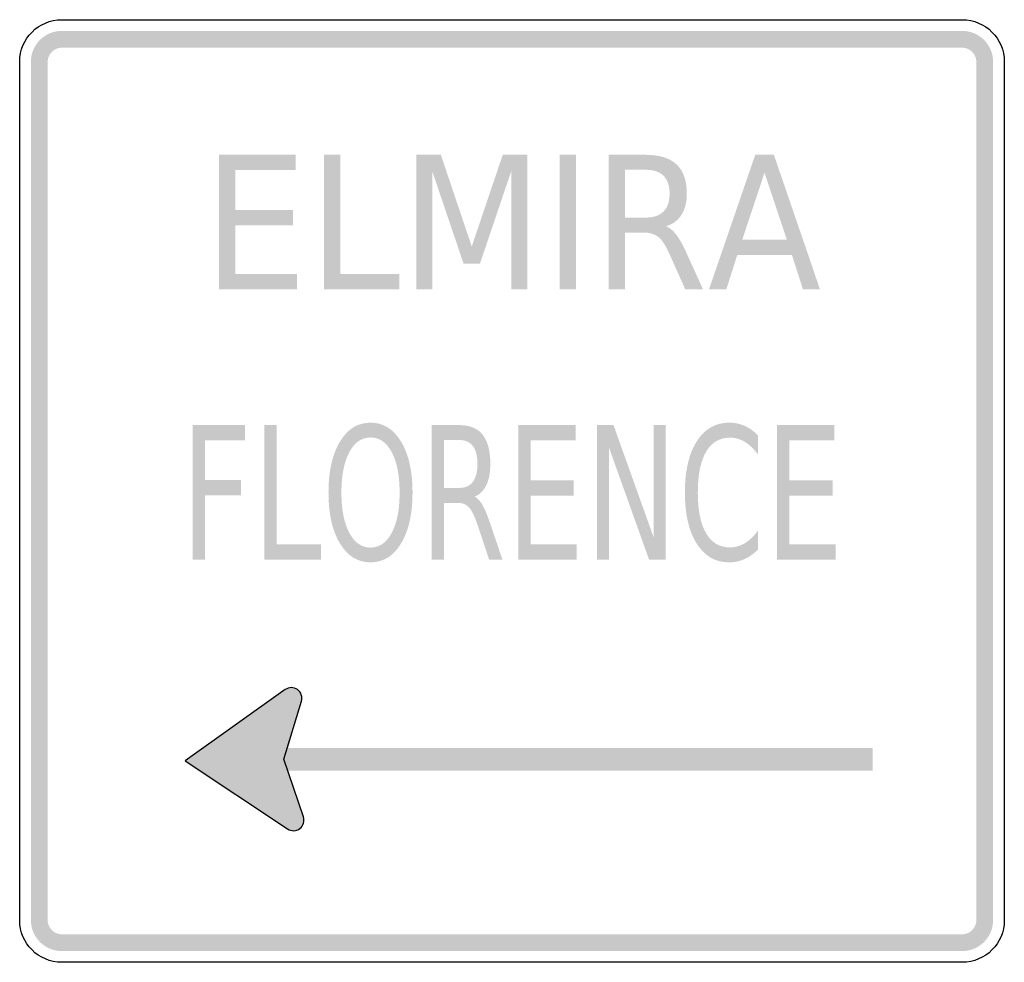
# Model space of a CAD drawing. Header units: inches. Extents: x -0.5 to 0.5, y -0.478 to 0.478.
import ezdxf

# ---------------------------------------------------------------- set-up
doc = ezdxf.new("R2010")
doc.units = ezdxf.units.IN
doc.header["$MEASUREMENT"] = 0

msp = doc.modelspace()

# ---------------------------------------------------------------- hatches: boundary and pattern name
for points in [[(-0.45729, 0.46697), (-0.46036, 0.46682), (-0.4634, 0.46637), (-0.46638, 0.46562), (-0.46927, 0.46459), (-0.47205, 0.46327), (-0.47469, 0.46169), (-0.47716, 0.45986), (-0.47944, 0.4578), (-0.4815, 0.45552), (-0.48333, 0.45305), (-0.48491, 0.45042), (-0.48623, 0.44764), (-0.48726, 0.44474), (-0.48801, 0.44176), (-0.48846, 0.43872), (-0.48861, 0.43565), (-0.47153, 0.43565), (-0.47146, 0.43705), (-0.47125, 0.43843), (-0.47091, 0.43978), (-0.47044, 0.4411), (-0.46984, 0.44236), (-0.46913, 0.44356), (-0.46829, 0.44468), (-0.46736, 0.44572), (-0.46632, 0.44666), (-0.4652, 0.44749), (-0.464, 0.44821), (-0.46274, 0.4488), (-0.46142, 0.44928), (-0.46007, 0.44962), (-0.45868, 0.44982), (-0.45729, 0.44989), (-0.45729, 0.46697)], [(-0.45729, 0.44989), (0.45729, 0.44989), (0.45729, 0.46697), (-0.45729, 0.46697), (-0.45729, 0.44989)], [(0.48861, 0.43565), (0.48846, 0.43872), (0.48801, 0.44176), (0.48726, 0.44474), (0.48623, 0.44764), (0.48491, 0.45042), (0.48333, 0.45305), (0.4815, 0.45552), (0.47944, 0.4578), (0.47716, 0.45986), (0.47469, 0.46169), (0.47205, 0.46327), (0.46928, 0.46459), (0.46638, 0.46562), (0.4634, 0.46637), (0.46036, 0.46682), (0.45729, 0.46697), (0.45729, 0.44989), (0.45868, 0.44982), (0.46007, 0.44962), (0.46142, 0.44928), (0.46274, 0.4488), (0.464, 0.44821), (0.4652, 0.44749), (0.46632, 0.44666), (0.46736, 0.44572), (0.46829, 0.44468), (0.46913, 0.44356), (0.46985, 0.44236), (0.47044, 0.4411), (0.47091, 0.43978), (0.47125, 0.43843), (0.47146, 0.43705), (0.47153, 0.43565), (0.48861, 0.43565)], [(-0.47153, -0.43565), (-0.47153, 0.43565), (-0.48861, 0.43565), (-0.48861, -0.43565), (-0.47153, -0.43565)], [(0.47153, 0.43565), (0.47153, -0.43565), (0.48861, -0.43565), (0.48861, 0.43565), (0.47153, 0.43565)], [(-0.29756, 0.34123), (-0.21984, 0.34123), (-0.21984, 0.32567), (-0.2809, 0.32567), (-0.2809, 0.28521), (-0.22231, 0.28521), (-0.22231, 0.26964), (-0.2809, 0.26964), (-0.2809, 0.22012), (-0.21829, 0.22012), (-0.21829, 0.20456), (-0.29756, 0.20456), (-0.29756, 0.34123)], [(-0.19101, 0.34123), (-0.17434, 0.34123), (-0.17434, 0.22012), (-0.11448, 0.22012), (-0.11448, 0.20456), (-0.19101, 0.20456), (-0.19101, 0.34123)], [(-0.09708, 0.34123), (-0.07227, 0.34123), (-0.04087, 0.24822), (-0.00938, 0.34123), (0.01543, 0.34123), (0.01543, 0.20456), (-0.00078, 0.20456), (-0.00078, 0.32457), (-0.03254, 0.23083), (-0.0492, 0.23083), (-0.08097, 0.32457), (-0.08097, 0.20456), (-0.09708, 0.20456), (-0.09708, 0.34123)], [(0.04847, 0.34123), (0.06513, 0.34123), (0.06513, 0.20456), (0.04847, 0.20456), (0.04847, 0.34123)], [(-0.32431, 0.06689), (-0.2713, 0.06689), (-0.2713, 0.05132), (-0.31181, 0.05132), (-0.31181, 0.01104), (-0.27521, 0.01104), (-0.27521, -0.00452), (-0.31181, -0.00452), (-0.31181, -0.06979), (-0.32431, -0.06979), (-0.32431, 0.06689)], [(-0.25153, 0.06689), (-0.23903, 0.06689), (-0.23903, -0.05423), (-0.19413, -0.05423), (-0.19413, -0.06979), (-0.25153, -0.06979), (-0.25153, 0.06689)], [(0.00635, 0.06689), (0.06464, 0.06689), (0.06464, 0.05132), (0.01885, 0.05132), (0.01885, 0.01086), (0.06279, 0.01086), (0.06279, -0.0047), (0.01885, -0.0047), (0.01885, -0.05423), (0.06581, -0.05423), (0.06581, -0.06979), (0.00635, -0.06979), (0.00635, 0.06689)], [(0.08627, 0.06689), (0.10309, 0.06689), (0.14401, -0.04745), (0.14401, 0.06689), (0.15609, 0.06689), (0.15609, -0.06979), (0.13927, -0.06979), (0.09835, 0.04455), (0.09835, -0.06979), (0.08627, -0.06979), (0.08627, 0.06689)], [(0.26924, 0.06689), (0.32753, 0.06689), (0.32753, 0.05132), (0.28174, 0.05132), (0.28174, 0.01086), (0.32568, 0.01086), (0.32568, -0.0047), (0.28174, -0.0047), (0.28174, -0.05423), (0.3287, -0.05423), (0.3287, -0.06979), (0.26924, -0.06979), (0.26924, 0.06689)], [(-0.21421, -0.21433), (-0.21387, -0.21334), (-0.21361, -0.21232), (-0.21346, -0.21129), (-0.21342, -0.21024), (-0.21347, -0.20919), (-0.21363, -0.20816), (-0.21389, -0.20714), (-0.21424, -0.20616), (-0.2147, -0.20521), (-0.21524, -0.20432), (-0.21587, -0.20348), (-0.21657, -0.2027), (-0.21735, -0.202), (-0.21819, -0.20138), (-0.2191, -0.20084), (-0.22004, -0.2004), (-0.22103, -0.20005), (-0.22205, -0.1998), (-0.22309, -0.19965), (-0.22413, -0.1996), (-0.22518, -0.19966), (-0.22622, -0.19981), (-0.22723, -0.20007), (-0.22822, -0.20043), (-0.22916, -0.20088), (-0.23006, -0.20142), (-0.2309, -0.20205), (-0.23167, -0.20276), (-0.23237, -0.20354), (-0.23299, -0.20438), (-0.23353, -0.20528), (-0.23397, -0.20623), (-0.22409, -0.21028), (-0.21421, -0.21433)], [(-0.33196, -0.27401), (-0.22794, -0.34302), (-0.23101, -0.27458), (-0.23029, -0.20158), (-0.33196, -0.27401)], [(-0.23029, -0.20158), (-0.21387, -0.21335), (-0.23102, -0.27409), (-0.25721, -0.26668), (-0.23029, -0.20158)], [(-0.23397, -0.20623), (-0.23431, -0.20719), (-0.23456, -0.20817), (-0.23472, -0.20918), (-0.23477, -0.21019), (-0.23473, -0.21121), (-0.2346, -0.21221), (-0.23436, -0.2132), (-0.23404, -0.21417), (-0.23363, -0.21509), (-0.23312, -0.21598), (-0.23254, -0.21681), (-0.23188, -0.21758), (-0.23115, -0.21829), (-0.23036, -0.21893), (-0.22951, -0.21948), (-0.22861, -0.21996), (-0.22767, -0.22034), (-0.2267, -0.22064), (-0.2257, -0.22084), (-0.22469, -0.22094), (-0.22367, -0.22095), (-0.22266, -0.22086), (-0.22166, -0.22068), (-0.22069, -0.2204), (-0.21974, -0.22003), (-0.21883, -0.21957), (-0.21797, -0.21903), (-0.21717, -0.21841), (-0.21643, -0.21771), (-0.21576, -0.21695), (-0.21516, -0.21613), (-0.21464, -0.21525), (-0.21421, -0.21433), (-0.22409, -0.21028), (-0.23397, -0.20623)], [(-0.23161, -0.28373), (0.36647, -0.28373), (0.36647, -0.26095), (-0.23161, -0.26095), (-0.23161, -0.28373)], [(-0.21192, -0.33071), (-0.23075, -0.27488), (-0.23899, -0.27439), (-0.23109, -0.3099), (-0.21192, -0.33071)], [(-0.22794, -0.34302), (-0.21192, -0.33071), (-0.22061, -0.30648), (-0.23268, -0.30668), (-0.22794, -0.34302)], [(-0.21216, -0.33817), (-0.21181, -0.33719), (-0.21156, -0.33617), (-0.21141, -0.33513), (-0.21136, -0.33409), (-0.21141, -0.33304), (-0.21157, -0.332), (-0.21183, -0.33099), (-0.21219, -0.33), (-0.21264, -0.32906), (-0.21318, -0.32816), (-0.21381, -0.32732), (-0.21451, -0.32655), (-0.21529, -0.32585), (-0.21614, -0.32522), (-0.21704, -0.32469), (-0.21799, -0.32424), (-0.21897, -0.3239), (-0.21999, -0.32364), (-0.22103, -0.32349), (-0.22208, -0.32345), (-0.22312, -0.3235), (-0.22416, -0.32366), (-0.22517, -0.32392), (-0.22616, -0.32427), (-0.2271, -0.32473), (-0.228, -0.32527), (-0.22884, -0.3259), (-0.22961, -0.3266), (-0.23032, -0.32738), (-0.23094, -0.32822), (-0.23147, -0.32913), (-0.23192, -0.33007), (-0.22204, -0.33412), (-0.21216, -0.33817)], [(-0.23192, -0.33007), (-0.23227, -0.33106), (-0.23252, -0.33208), (-0.23267, -0.33312), (-0.23271, -0.33416), (-0.23266, -0.33521), (-0.2325, -0.33625), (-0.23224, -0.33726), (-0.23189, -0.33825), (-0.23144, -0.33919), (-0.23089, -0.34009), (-0.23027, -0.34093), (-0.22956, -0.3417), (-0.22878, -0.3424), (-0.22794, -0.34302), (-0.22704, -0.34356), (-0.22609, -0.344), (-0.2251, -0.34435), (-0.22408, -0.3446), (-0.22304, -0.34475), (-0.222, -0.3448), (-0.22095, -0.34475), (-0.21992, -0.34459), (-0.2189, -0.34433), (-0.21791, -0.34397), (-0.21697, -0.34352), (-0.21607, -0.34298), (-0.21523, -0.34235), (-0.21446, -0.34165), (-0.21376, -0.34087), (-0.21314, -0.34002), (-0.2126, -0.33912), (-0.21216, -0.33817), (-0.22204, -0.33412), (-0.23192, -0.33007)], [(-0.48861, -0.43565), (-0.48846, -0.43872), (-0.48801, -0.44176), (-0.48726, -0.44474), (-0.48623, -0.44764), (-0.48491, -0.45042), (-0.48333, -0.45305), (-0.4815, -0.45552), (-0.47944, -0.4578), (-0.47716, -0.45986), (-0.47469, -0.46169), (-0.47205, -0.46327), (-0.46927, -0.46459), (-0.46638, -0.46562), (-0.4634, -0.46637), (-0.46036, -0.46682), (-0.45729, -0.46697), (-0.45729, -0.44989), (-0.45868, -0.44982), (-0.46007, -0.44961), (-0.46142, -0.44928), (-0.46274, -0.4488), (-0.464, -0.44821), (-0.4652, -0.44749), (-0.46632, -0.44666), (-0.46736, -0.44572), (-0.46829, -0.44468), (-0.46913, -0.44356), (-0.46984, -0.44236), (-0.47044, -0.4411), (-0.47091, -0.43978), (-0.47125, -0.43843), (-0.47146, -0.43705), (-0.47153, -0.43565), (-0.48861, -0.43565)], [(0.45729, -0.46697), (0.46036, -0.46682), (0.4634, -0.46637), (0.46638, -0.46562), (0.46928, -0.46459), (0.47205, -0.46327), (0.47469, -0.46169), (0.47716, -0.45986), (0.47944, -0.4578), (0.4815, -0.45552), (0.48333, -0.45305), (0.48491, -0.45042), (0.48623, -0.44764), (0.48726, -0.44474), (0.48801, -0.44176), (0.48846, -0.43872), (0.48861, -0.43565), (0.47153, -0.43565), (0.47146, -0.43705), (0.47125, -0.43843), (0.47091, -0.43978), (0.47044, -0.4411), (0.46985, -0.44236), (0.46913, -0.44356), (0.46829, -0.44468), (0.46736, -0.44572), (0.46632, -0.44666), (0.4652, -0.44749), (0.464, -0.44821), (0.46274, -0.4488), (0.46142, -0.44928), (0.46007, -0.44961), (0.45868, -0.44982), (0.45729, -0.44989), (0.45729, -0.46697)], [(0.45729, -0.44989), (-0.45729, -0.44989), (-0.45729, -0.46697), (0.45729, -0.46697), (0.45729, -0.44989)]]:
    msp.add_hatch(color=7).paths.add_polyline_path(points)
h = msp.add_hatch(color=7)
edge = h.paths.add_edge_path()
edge.add_spline(control_points=[(0.15649, 0.26864), (0.1601, 0.26729), (0.16357, 0.26443), (0.16693, 0.26003), (0.17029, 0.25564), (0.17367, 0.2496), (0.17709, 0.24191)], knot_values=[0, 0, 0, 0, 1, 1, 1, 2, 2, 2, 2], degree=3, periodic=0)
edge.add_line((0.17709, 0.24191), (0.19403, 0.20456))
edge.add_line((0.19403, 0.20456), (0.17609, 0.20456))
edge.add_line((0.17609, 0.20456), (0.16034, 0.23962))
edge.add_spline(control_points=[(0.16034, 0.23962), (0.15631, 0.24877), (0.15239, 0.25484), (0.14858, 0.25784), (0.14476, 0.26083), (0.13956, 0.26232), (0.13297, 0.26232)], knot_values=[0, 0, 0, 0, 1, 1, 1, 2, 2, 2, 2], degree=3, periodic=0)
edge.add_line((0.13297, 0.26232), (0.11484, 0.26232))
edge.add_line((0.11484, 0.26232), (0.11484, 0.20456))
edge.add_line((0.11484, 0.20456), (0.09818, 0.20456))
edge.add_line((0.09818, 0.20456), (0.09818, 0.34123))
edge.add_line((0.09818, 0.34123), (0.13571, 0.34123))
edge.add_spline(control_points=[(0.13571, 0.34123), (0.14981, 0.34123), (0.16031, 0.33797), (0.16721, 0.33144), (0.1741, 0.32491), (0.17755, 0.31505), (0.17755, 0.30187), (0.17755, 0.29326), (0.17576, 0.28612), (0.17219, 0.28045), (0.16862, 0.27477), (0.16339, 0.27083), (0.15649, 0.26864)], knot_values=[0, 0, 0, 0, 1, 1, 1, 2, 2, 2, 3, 3, 3, 4, 4, 4, 4], degree=3, periodic=0)
edge = h.paths.add_edge_path(flags=0)
edge.add_line((0.11484, 0.32604), (0.11484, 0.27752))
edge.add_line((0.11484, 0.27752), (0.13571, 0.27752))
edge.add_spline(control_points=[(0.13571, 0.27752), (0.14377, 0.27752), (0.14984, 0.27958), (0.15393, 0.2837), (0.15802, 0.28782), (0.16006, 0.29387), (0.16006, 0.30187), (0.16006, 0.30986), (0.15802, 0.31589), (0.15393, 0.31995), (0.14984, 0.32401), (0.14377, 0.32604), (0.13571, 0.32604)], knot_values=[0, 0, 0, 0, 1, 1, 1, 2, 2, 2, 3, 3, 3, 4, 4, 4, 4], degree=3, periodic=0)
edge.add_line((0.13571, 0.32604), (0.11484, 0.32604))
h = msp.add_hatch(color=7)
h.paths.add_polyline_path([(0.24703, 0.34123), (0.26598, 0.34123), (0.31285, 0.20456), (0.29555, 0.20456), (0.28429, 0.23962), (0.22881, 0.23962), (0.21765, 0.20456), (0.20007, 0.20456), (0.24703, 0.34123)])
h.paths.add_polyline_path([(0.25646, 0.32301), (0.23385, 0.255), (0.27916, 0.255), (0.25646, 0.32301)], flags=0)
h = msp.add_hatch(color=7)
edge = h.paths.add_edge_path()
edge.add_spline(control_points=[(-0.14367, 0.06936), (-0.13071, 0.06936), (-0.12037, 0.06293), (-0.11263, 0.05009), (-0.1049, 0.03724), (-0.10103, 0.02002), (-0.10103, -0.00159), (-0.10103, -0.02313), (-0.1049, -0.04033), (-0.11263, -0.05317), (-0.12037, -0.06602), (-0.13071, -0.07244), (-0.14367, -0.07244), (-0.15662, -0.07244), (-0.16698, -0.06604), (-0.17473, -0.05322), (-0.18249, -0.0404), (-0.18637, -0.02319), (-0.18637, -0.00159), (-0.18637, 0.02002), (-0.18249, 0.03724), (-0.17473, 0.05009), (-0.16698, 0.06293), (-0.15662, 0.06936), (-0.14367, 0.06936)], knot_values=[0, 0, 0, 0, 1, 1, 1, 2, 2, 2, 3, 3, 3, 4, 4, 4, 5, 5, 5, 6, 6, 6, 7, 7, 7, 8, 8, 8, 8], degree=3, periodic=0)
edge = h.paths.add_edge_path(flags=0)
edge.add_spline(control_points=[(-0.14367, 0.05434), (-0.15273, 0.05434), (-0.15993, 0.04934), (-0.16526, 0.03933), (-0.17059, 0.02932), (-0.17326, 0.01568), (-0.17326, -0.00159), (-0.17326, -0.0188), (-0.17059, -0.03241), (-0.16526, -0.04242), (-0.15993, -0.05243), (-0.15273, -0.05743), (-0.14367, -0.05743), (-0.1346, -0.05743), (-0.12742, -0.05243), (-0.12211, -0.04242), (-0.1168, -0.03241), (-0.11414, -0.0188), (-0.11414, -0.00159), (-0.11414, 0.01568), (-0.1168, 0.02932), (-0.12211, 0.03933), (-0.12742, 0.04934), (-0.1346, 0.05434), (-0.14367, 0.05434)], knot_values=[0, 0, 0, 0, 1, 1, 1, 2, 2, 2, 3, 3, 3, 4, 4, 4, 5, 5, 5, 6, 6, 6, 7, 7, 7, 8, 8, 8, 8], degree=3, periodic=0)
h = msp.add_hatch(color=7)
edge = h.paths.add_edge_path()
edge.add_spline(control_points=[(-0.0378, -0.00571), (-0.0351, -0.00705), (-0.03249, -0.00992), (-0.02997, -0.01431), (-0.02745, -0.01871), (-0.02491, -0.02475), (-0.02235, -0.03244)], knot_values=[0, 0, 0, 0, 1, 1, 1, 2, 2, 2, 2], degree=3, periodic=0)
edge.add_line((-0.02235, -0.03244), (-0.00965, -0.06979))
edge.add_line((-0.00965, -0.06979), (-0.0231, -0.06979))
edge.add_line((-0.0231, -0.06979), (-0.03491, -0.03473))
edge.add_spline(control_points=[(-0.03491, -0.03473), (-0.03793, -0.02557), (-0.04087, -0.0195), (-0.04373, -0.01651), (-0.0466, -0.01352), (-0.0505, -0.01203), (-0.05544, -0.01203)], knot_values=[0, 0, 0, 0, 1, 1, 1, 2, 2, 2, 2], degree=3, periodic=0)
edge.add_line((-0.05544, -0.01203), (-0.06904, -0.01203))
edge.add_line((-0.06904, -0.01203), (-0.06904, -0.06979))
edge.add_line((-0.06904, -0.06979), (-0.08153, -0.06979))
edge.add_line((-0.08153, -0.06979), (-0.08153, 0.06689))
edge.add_line((-0.08153, 0.06689), (-0.05338, 0.06689))
edge.add_spline(control_points=[(-0.05338, 0.06689), (-0.04281, 0.06689), (-0.03493, 0.06362), (-0.02976, 0.05709), (-0.02459, 0.05056), (-0.022, 0.0407), (-0.022, 0.02752), (-0.022, 0.01892), (-0.02334, 0.01178), (-0.02602, 0.0061), (-0.0287, 0.00042), (-0.03262, -0.00351), (-0.0378, -0.00571)], knot_values=[0, 0, 0, 0, 1, 1, 1, 2, 2, 2, 3, 3, 3, 4, 4, 4, 4], degree=3, periodic=0)
edge = h.paths.add_edge_path(flags=0)
edge.add_line((-0.06904, 0.05169), (-0.06904, 0.00317))
edge.add_line((-0.06904, 0.00317), (-0.05338, 0.00317))
edge.add_spline(control_points=[(-0.05338, 0.00317), (-0.04734, 0.00317), (-0.04278, 0.00523), (-0.03972, 0.00935), (-0.03665, 0.01347), (-0.03512, 0.01953), (-0.03512, 0.02752), (-0.03512, 0.03552), (-0.03665, 0.04154), (-0.03972, 0.0456), (-0.04278, 0.04966), (-0.04734, 0.05169), (-0.05338, 0.05169)], knot_values=[0, 0, 0, 0, 1, 1, 1, 2, 2, 2, 3, 3, 3, 4, 4, 4, 4], degree=3, periodic=0)
edge.add_line((-0.05338, 0.05169), (-0.06904, 0.05169))
h = msp.add_hatch(color=7)
edge = h.paths.add_edge_path()
edge.add_line((0.24995, 0.05636), (0.24995, 0.03686))
edge.add_spline(control_points=[(0.24995, 0.03686), (0.24574, 0.04266), (0.24125, 0.04699), (0.23649, 0.04986), (0.23173, 0.05273), (0.22667, 0.05416), (0.22132, 0.05416), (0.21079, 0.05416), (0.20272, 0.04939), (0.19712, 0.03983), (0.19151, 0.03028), (0.18871, 0.01648), (0.18871, -0.00159), (0.18871, -0.01959), (0.19151, -0.03337), (0.19712, -0.04292), (0.20272, -0.05247), (0.21079, -0.05725), (0.22132, -0.05725), (0.22667, -0.05725), (0.23173, -0.05581), (0.23649, -0.05295), (0.24125, -0.05008), (0.24574, -0.04574), (0.24995, -0.03995)], knot_values=[0, 0, 0, 0, 1, 1, 1, 2, 2, 2, 3, 3, 3, 4, 4, 4, 5, 5, 5, 6, 6, 6, 7, 7, 7, 8, 8, 8, 8], degree=3, periodic=0)
edge.add_line((0.24995, -0.03995), (0.24995, -0.05926))
edge.add_spline(control_points=[(0.24995, -0.05926), (0.2456, -0.06366), (0.24098, -0.06695), (0.23608, -0.06915), (0.23118, -0.07135), (0.22603, -0.07244), (0.22063, -0.07244), (0.20663, -0.07244), (0.19562, -0.06611), (0.18761, -0.05345), (0.1796, -0.04079), (0.17559, -0.0235), (0.17559, -0.00159), (0.17559, 0.02038), (0.1796, 0.0377), (0.18761, 0.05036), (0.19562, 0.06303), (0.20663, 0.06936), (0.22063, 0.06936), (0.22613, 0.06936), (0.23132, 0.06827), (0.23622, 0.06611), (0.24112, 0.06394), (0.24569, 0.06069), (0.24995, 0.05636)], knot_values=[0, 0, 0, 0, 1, 1, 1, 2, 2, 2, 3, 3, 3, 4, 4, 4, 5, 5, 5, 6, 6, 6, 7, 7, 7, 8, 8, 8, 8], degree=3, periodic=0)

# ---------------------------------------------------------------- linework, layer by layer
at = {"color": 7}
for points in [[(-0.45729, 0.47836), (0.45729, 0.47836)], [(-0.5, -0.43565), (-0.5, 0.43565)], [(0.5, 0.43565), (0.5, -0.43565)], [(-0.23029, -0.20158), (-0.33196, -0.27401), (-0.22794, -0.34302)], [(-0.21192, -0.33071), (-0.23161, -0.27234), (-0.21387, -0.21335)], [(0.45729, -0.47836), (-0.45729, -0.47836)]]:
    msp.add_lwpolyline(points, dxfattribs=at)
for points in [[(-0.5, 0.43565), (-0.5, 0.45924), (-0.48088, 0.47836), (-0.45729, 0.47836)], [(0.45729, 0.47836), (0.48088, 0.47836), (0.5, 0.45924), (0.5, 0.43565)], [(-0.45729, -0.47836), (-0.48088, -0.47836), (-0.5, -0.45924), (-0.5, -0.43565)], [(0.5, -0.43565), (0.5, -0.45924), (0.48088, -0.47836), (0.45729, -0.47836)]]:
    msp.add_open_spline(points, degree=3, dxfattribs=at)
for points in [[(-0.21387, -0.21335), (-0.21255, -0.20898), (-0.21416, -0.20426), (-0.21787, -0.2016), (-0.22158, -0.19894), (-0.22657, -0.19893), (-0.23029, -0.20158)], [(-0.22794, -0.34302), (-0.22414, -0.34555), (-0.21915, -0.34537), (-0.21553, -0.34259), (-0.21191, -0.33981), (-0.21046, -0.33504), (-0.21192, -0.33071)]]:
    msp.add_open_spline(points, degree=3, knots=[0, 0, 0, 0, 1, 1, 1, 2, 2, 2, 2], dxfattribs=at)

doc.saveas('drawing.dxf')
